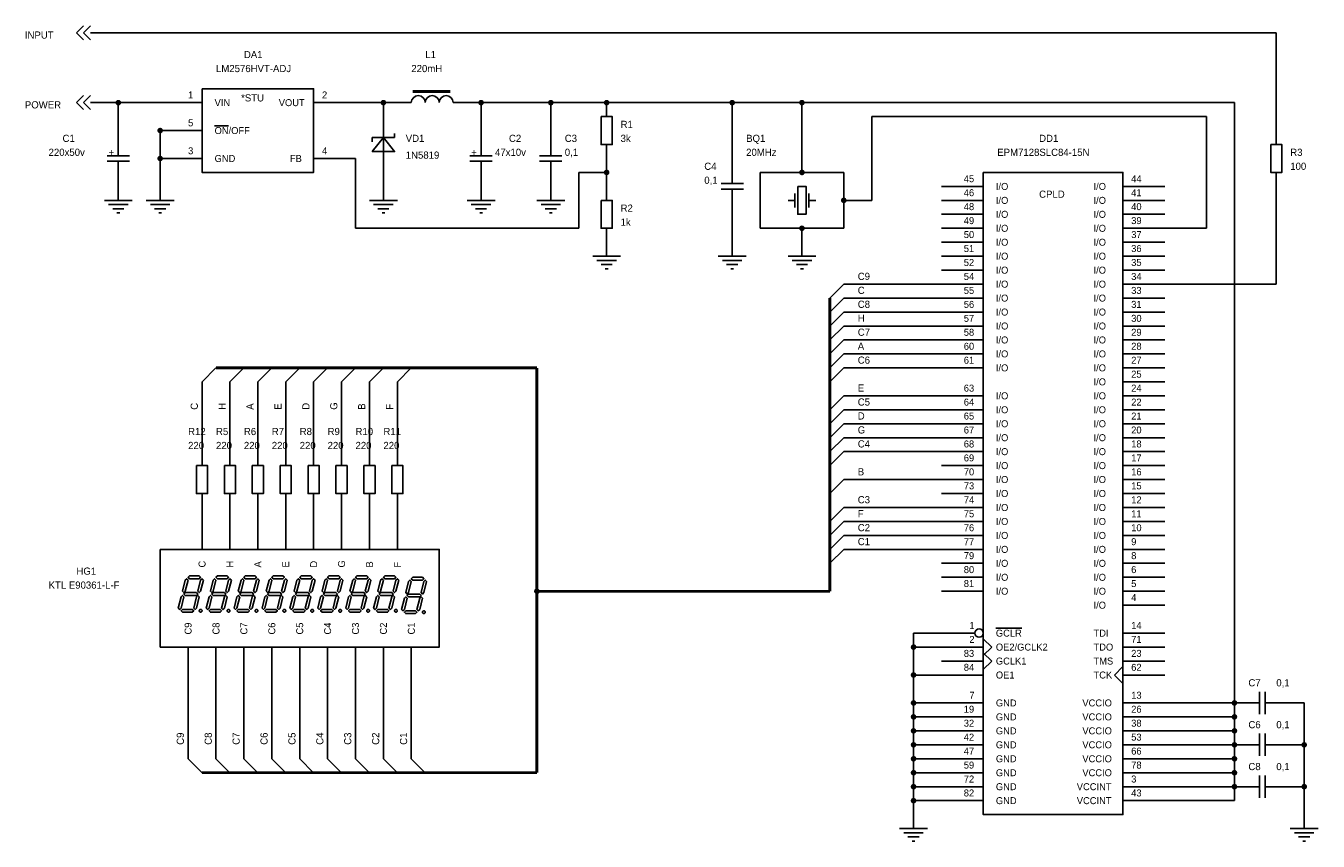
# Model space of a CAD drawing. Extents: x 0.14 to 9.4, y 1.11 to 6.95.
import ezdxf

# ---------------------------------------------------------------- set-up
doc = ezdxf.new("R2010")
doc.units = 0

msp = doc.modelspace()

# ---------------------------------------------------------------- linework, layer by layer
at = {"layer": 'PARTS'}
for p, q in [((1.1, 6.4), (1.4, 6.4)), ((2.5, 6.4), (2.2, 6.4)), ((2.8, 6.4), (2.9, 6.4)), ((3.3, 6.4), (3.2, 6.4)), ((4.3, 6.4), (4.3, 6.3)), ((2.7, 6.3), (2.7, 6.2)), ((1.1, 6.2), (1.4, 6.2)), ((9.1, 6.2), (9.1, 6.1)), ((4.3, 6), (4.3, 6.1)), ((1.1, 6), (1.4, 6)), ((2.5, 6), (2.2, 6)), ((2.7, 5.9), (2.7, 6)), ((9.1, 5.8), (9.1, 5.9)), ((4.3, 5.8), (4.3, 5.7)), ((6.7, 5.8), (7, 5.8)), ((8.3, 5.8), (8, 5.8)), ((6.7, 5.7), (7, 5.7)), ((8.3, 5.7), (8, 5.7)), ((6.7, 5.6), (7, 5.6)), ((8.3, 5.6), (8, 5.6)), ((4.3, 5.4), (4.3, 5.5)), ((6.7, 5.5), (7, 5.5)), ((8.3, 5.5), (8, 5.5)), ((6.7, 5.4), (7, 5.4)), ((8.3, 5.4), (8, 5.4)), ((6.7, 5.3), (7, 5.3)), ((8.3, 5.3), (8, 5.3)), ((6.7, 5.2), (7, 5.2)), ((8.3, 5.2), (8, 5.2)), ((6.7, 5.1), (7, 5.1)), ((8.3, 5.1), (8, 5.1)), ((6.7, 5), (7, 5)), ((8.3, 5), (8, 5)), ((6.7, 4.9), (7, 4.9)), ((8.3, 4.9), (8, 4.9)), ((6.7, 4.8), (7, 4.8)), ((8.3, 4.8), (8, 4.8)), ((6.7, 4.7), (7, 4.7)), ((8.3, 4.7), (8, 4.7)), ((6.7, 4.6), (7, 4.6)), ((8.3, 4.6), (8, 4.6)), ((6.7, 4.5), (7, 4.5)), ((8.3, 4.5), (8, 4.5)), ((8.3, 4.4), (8, 4.4)), ((6.7, 4.3), (7, 4.3)), ((8.3, 4.3), (8, 4.3)), ((6.7, 4.2), (7, 4.2)), ((8.3, 4.2), (8, 4.2)), ((6.7, 4.1), (7, 4.1)), ((8.3, 4.1), (8, 4.1)), ((6.7, 4), (7, 4)), ((8.3, 4), (8, 4)), ((1.4, 3.9), (1.4, 3.8)), ((1.6, 3.9), (1.6, 3.8)), ((1.8, 3.9), (1.8, 3.8)), ((2, 3.9), (2, 3.8)), ((2.2, 3.9), (2.2, 3.8)), ((2.4, 3.9), (2.4, 3.8)), ((2.6, 3.9), (2.6, 3.8)), ((2.8, 3.9), (2.8, 3.8)), ((6.7, 3.9), (7, 3.9)), ((8.3, 3.9), (8, 3.9)), ((6.7, 3.8), (7, 3.8)), ((8.3, 3.8), (8, 3.8)), ((6.7, 3.7), (7, 3.7)), ((8.3, 3.7), (8, 3.7)), ((1.4, 3.5), (1.4, 3.6)), ((1.6, 3.5), (1.6, 3.6)), ((1.8, 3.5), (1.8, 3.6)), ((2, 3.5), (2, 3.6)), ((2.2, 3.5), (2.2, 3.6)), ((2.4, 3.5), (2.4, 3.6)), ((2.6, 3.5), (2.6, 3.6)), ((2.8, 3.5), (2.8, 3.6)), ((6.7, 3.6), (7, 3.6)), ((8.3, 3.6), (8, 3.6)), ((1.4, 3.5), (1.4, 3.2)), ((1.6, 3.5), (1.6, 3.2)), ((1.8, 3.5), (1.8, 3.2)), ((2, 3.5), (2, 3.2)), ((2.2, 3.5), (2.2, 3.2)), ((2.4, 3.5), (2.4, 3.2)), ((2.6, 3.5), (2.6, 3.2)), ((2.8, 3.5), (2.8, 3.2)), ((6.7, 3.5), (7, 3.5)), ((8.3, 3.5), (8, 3.5)), ((6.7, 3.4), (7, 3.4)), ((8.3, 3.4), (8, 3.4)), ((6.7, 3.3), (7, 3.3)), ((8.3, 3.3), (8, 3.3)), ((6.7, 3.2), (7, 3.2)), ((8.3, 3.2), (8, 3.2)), ((6.7, 3.1), (7, 3.1)), ((8.3, 3.1), (8, 3.1)), ((6.7, 3), (7, 3)), ((8.3, 3), (8, 3)), ((6.7, 2.9), (7, 2.9)), ((8.3, 2.9), (8, 2.9)), ((8.3, 2.8), (8, 2.8)), ((6.7, 2.6), (6.94, 2.6)), ((8.3, 2.6), (8, 2.6)), ((7, 2.56), (7.06, 2.5)), ((1.3, 2.2), (1.3, 2.5)), ((1.5, 2.2), (1.5, 2.5)), ((1.7, 2.2), (1.7, 2.5)), ((1.9, 2.2), (1.9, 2.5)), ((2.1, 2.2), (2.1, 2.5)), ((2.3, 2.2), (2.3, 2.5)), ((2.5, 2.2), (2.5, 2.5)), ((2.7, 2.2), (2.7, 2.5)), ((2.9, 2.2), (2.9, 2.5)), ((6.7, 2.5), (7, 2.5)), ((7.06, 2.5), (7, 2.44)), ((7, 2.46), (7.06, 2.4)), ((8.3, 2.5), (8, 2.5)), ((6.7, 2.4), (7, 2.4)), ((7.06, 2.4), (7, 2.34)), ((8, 2.36), (7.94, 2.3)), ((8.3, 2.4), (8, 2.4)), ((6.7, 2.3), (7, 2.3)), ((7.94, 2.3), (8, 2.24)), ((8.3, 2.3), (8, 2.3)), ((6.7, 2.1), (7, 2.1)), ((8.3, 2.1), (8, 2.1)), ((6.7, 2), (7, 2)), ((8.3, 2), (8, 2)), ((6.7, 1.9), (7, 1.9)), ((8.3, 1.9), (8, 1.9)), ((6.7, 1.8), (7, 1.8)), ((8.3, 1.8), (8, 1.8)), ((6.7, 1.7), (7, 1.7)), ((8.3, 1.7), (8, 1.7)), ((6.7, 1.6), (7, 1.6)), ((8.3, 1.6), (8, 1.6)), ((6.7, 1.5), (7, 1.5)), ((8.3, 1.5), (8, 1.5)), ((6.7, 1.4), (7, 1.4)), ((8.3, 1.4), (8, 1.4))]:
    msp.add_line(p, q, dxfattribs=at)
for points in [[(0.5, 6.9), (0.55, 6.95)], [(0.55, 6.9), (0.6, 6.95)], [(0.5, 6.9), (0.55, 6.85)], [(0.55, 6.9), (0.6, 6.85)], [(0.5, 6.4), (0.55, 6.45)], [(0.5, 6.4), (0.55, 6.35)], [(0.55, 6.4), (0.6, 6.45)], [(0.55, 6.4), (0.6, 6.35)], [(2.62, 6.15), (2.78, 6.15)], [(2.62, 6.15), (2.62, 6.12)], [(2.7, 6), (2.7, 6.2)], [(2.78, 6.15), (2.78, 6.18)], [(0.8, 6.1), (0.8, 6.02)], [(3.4, 6.1), (3.4, 6.02)], [(3.9, 6.1), (3.9, 6.02)], [(0.72, 6.02), (0.88, 6.02)], [(0.72, 5.98), (0.88, 5.98)], [(0.8, 5.98), (0.8, 5.9)], [(3.32, 6.02), (3.48, 6.02)], [(3.32, 5.98), (3.48, 5.98)], [(3.4, 5.98), (3.4, 5.9)], [(3.82, 6.02), (3.98, 6.02)], [(3.82, 5.98), (3.98, 5.98)], [(3.9, 5.98), (3.9, 5.9)], [(5.2, 5.9), (5.2, 5.82)], [(5.12, 5.82), (5.28, 5.82)], [(5.12, 5.78), (5.28, 5.78)], [(5.2, 5.78), (5.2, 5.7)], [(5.65, 5.75), (5.65, 5.65)], [(5.75, 5.75), (5.75, 5.65)], [(0.7, 5.7), (0.9, 5.7)], [(0.73, 5.67), (0.87, 5.67)], [(1, 5.7), (1.2, 5.7)], [(1.03, 5.67), (1.17, 5.67)], [(2.6, 5.7), (2.8, 5.7)], [(2.63, 5.67), (2.77, 5.67)], [(3.3, 5.7), (3.5, 5.7)], [(3.33, 5.67), (3.47, 5.67)], [(3.8, 5.7), (4, 5.7)], [(3.83, 5.67), (3.97, 5.67)], [(5.65, 5.7), (5.6, 5.7)], [(5.8, 5.7), (5.75, 5.7)], [(0.84, 5.64), (0.76, 5.64)], [(0.79, 5.61), (0.81, 5.61)], [(1.14, 5.64), (1.06, 5.64)], [(1.09, 5.61), (1.11, 5.61)], [(2.74, 5.64), (2.66, 5.64)], [(2.69, 5.61), (2.71, 5.61)], [(3.44, 5.64), (3.36, 5.64)], [(3.39, 5.61), (3.41, 5.61)], [(3.94, 5.64), (3.86, 5.64)], [(3.89, 5.61), (3.91, 5.61)], [(4.2, 5.3), (4.4, 5.3)], [(5.1, 5.3), (5.3, 5.3)], [(5.6, 5.3), (5.8, 5.3)], [(4.23, 5.27), (4.37, 5.27)], [(4.34, 5.24), (4.26, 5.24)], [(4.29, 5.21), (4.31, 5.21)], [(5.13, 5.27), (5.27, 5.27)], [(5.24, 5.24), (5.16, 5.24)], [(5.19, 5.21), (5.21, 5.21)], [(5.63, 5.27), (5.77, 5.27)], [(5.74, 5.24), (5.66, 5.24)], [(5.69, 5.21), (5.71, 5.21)], [(8.98, 2.02), (8.98, 2.18)], [(9.02, 2.02), (9.02, 2.18)], [(8.9, 2.1), (8.98, 2.1)], [(9.02, 2.1), (9.1, 2.1)], [(8.98, 1.72), (8.98, 1.88)], [(9.02, 1.72), (9.02, 1.88)], [(8.9, 1.8), (8.98, 1.8)], [(9.02, 1.8), (9.1, 1.8)], [(8.98, 1.42), (8.98, 1.58)], [(9.02, 1.42), (9.02, 1.58)], [(8.9, 1.5), (8.98, 1.5)], [(9.02, 1.5), (9.1, 1.5)], [(6.4, 1.2), (6.6, 1.2)], [(6.43, 1.17), (6.57, 1.17)], [(6.54, 1.14), (6.46, 1.14)], [(9.2, 1.2), (9.4, 1.2)], [(9.23, 1.17), (9.37, 1.17)], [(9.34, 1.14), (9.26, 1.14)], [(6.49, 1.11), (6.51, 1.11)], [(9.29, 1.11), (9.31, 1.11)]]:
    msp.add_lwpolyline(points, dxfattribs=at)
for points in [[(1.4, 6.5), (2.2, 6.5), (2.2, 5.9), (1.4, 5.9)], [(4.26, 6.3), (4.34, 6.3), (4.34, 6.1), (4.26, 6.1)], [(2.62, 6.05), (2.62, 6.05), (2.78, 6.05), (2.7, 6.15), (2.62, 6.05)], [(9.06, 6.1), (9.14, 6.1), (9.14, 5.9), (9.06, 5.9)], [(7, 5.9), (8, 5.9), (8, 1.3), (7, 1.3)], [(5.67, 5.8), (5.73, 5.8), (5.73, 5.6), (5.67, 5.6)], [(4.26, 5.7), (4.34, 5.7), (4.34, 5.5), (4.26, 5.5)], [(1.36, 3.8), (1.44, 3.8), (1.44, 3.6), (1.36, 3.6)], [(1.56, 3.8), (1.64, 3.8), (1.64, 3.6), (1.56, 3.6)], [(1.76, 3.8), (1.84, 3.8), (1.84, 3.6), (1.76, 3.6)], [(1.96, 3.8), (2.04, 3.8), (2.04, 3.6), (1.96, 3.6)], [(2.16, 3.8), (2.24, 3.8), (2.24, 3.6), (2.16, 3.6)], [(2.36, 3.8), (2.44, 3.8), (2.44, 3.6), (2.36, 3.6)], [(2.56, 3.8), (2.64, 3.8), (2.64, 3.6), (2.56, 3.6)], [(2.76, 3.8), (2.84, 3.8), (2.84, 3.6), (2.76, 3.6)], [(1.1, 3.2), (3.1, 3.2), (3.1, 2.5), (1.1, 2.5)], [(1.3, 2.98), (1.29, 2.99), (1.28, 2.98), (1.26, 2.9), (1.27, 2.89), (1.28, 2.9)], [(1.31, 3.01), (1.3, 3), (1.31, 2.99), (1.38, 2.99), (1.39, 3), (1.38, 3.01)], [(1.41, 2.98), (1.4, 2.99), (1.39, 2.98), (1.37, 2.9), (1.38, 2.89), (1.39, 2.9)], [(1.5, 2.98), (1.49, 2.99), (1.48, 2.98), (1.46, 2.9), (1.47, 2.89), (1.48, 2.9)], [(1.51, 3.01), (1.5, 3), (1.51, 2.99), (1.58, 2.99), (1.59, 3), (1.58, 3.01)], [(1.61, 2.98), (1.6, 2.99), (1.59, 2.98), (1.57, 2.9), (1.58, 2.89), (1.59, 2.9)], [(1.7, 2.98), (1.69, 2.99), (1.68, 2.98), (1.66, 2.9), (1.67, 2.89), (1.68, 2.9)], [(1.71, 3.01), (1.7, 3), (1.71, 2.99), (1.78, 2.99), (1.79, 3), (1.78, 3.01)], [(1.81, 2.98), (1.8, 2.99), (1.79, 2.98), (1.77, 2.9), (1.78, 2.89), (1.79, 2.9)], [(1.9, 2.98), (1.89, 2.99), (1.88, 2.98), (1.86, 2.9), (1.87, 2.89), (1.88, 2.9)], [(1.91, 3.01), (1.9, 3), (1.91, 2.99), (1.98, 2.99), (1.99, 3), (1.98, 3.01)], [(2.01, 2.98), (2, 2.99), (1.99, 2.98), (1.97, 2.9), (1.98, 2.89), (1.99, 2.9)], [(2.1, 2.98), (2.09, 2.99), (2.08, 2.98), (2.06, 2.9), (2.07, 2.89), (2.08, 2.9)], [(2.11, 3.01), (2.1, 3), (2.11, 2.99), (2.18, 2.99), (2.19, 3), (2.18, 3.01)], [(2.21, 2.98), (2.2, 2.99), (2.19, 2.98), (2.17, 2.9), (2.18, 2.89), (2.19, 2.9)], [(2.3, 2.98), (2.29, 2.99), (2.28, 2.98), (2.26, 2.9), (2.27, 2.89), (2.28, 2.9)], [(2.31, 3.01), (2.3, 3), (2.31, 2.99), (2.38, 2.99), (2.39, 3), (2.38, 3.01)], [(2.41, 2.98), (2.4, 2.99), (2.39, 2.98), (2.37, 2.9), (2.38, 2.89), (2.39, 2.9)], [(2.5, 2.98), (2.49, 2.99), (2.48, 2.98), (2.46, 2.9), (2.47, 2.89), (2.48, 2.9)], [(2.51, 3.01), (2.5, 3), (2.51, 2.99), (2.58, 2.99), (2.59, 3), (2.58, 3.01)], [(2.61, 2.98), (2.6, 2.99), (2.59, 2.98), (2.57, 2.9), (2.58, 2.89), (2.59, 2.9)], [(2.7, 2.98), (2.69, 2.99), (2.68, 2.98), (2.66, 2.9), (2.67, 2.89), (2.68, 2.9)], [(2.71, 3.01), (2.7, 3), (2.71, 2.99), (2.78, 2.99), (2.79, 3), (2.78, 3.01)], [(2.81, 2.98), (2.8, 2.99), (2.79, 2.98), (2.77, 2.9), (2.78, 2.89), (2.79, 2.9)], [(2.9, 2.97), (2.89, 2.98), (2.88, 2.97), (2.86, 2.89), (2.87, 2.88), (2.88, 2.89)], [(2.91, 3), (2.9, 2.99), (2.91, 2.98), (2.98, 2.98), (2.99, 2.99), (2.98, 3)], [(3.01, 2.97), (3, 2.98), (2.99, 2.97), (2.97, 2.89), (2.98, 2.88), (2.99, 2.89)], [(1.28, 2.89), (1.27, 2.88), (1.28, 2.87), (1.36, 2.87), (1.37, 2.88), (1.36, 2.89)], [(1.48, 2.89), (1.47, 2.88), (1.48, 2.87), (1.56, 2.87), (1.57, 2.88), (1.56, 2.89)], [(1.68, 2.89), (1.67, 2.88), (1.68, 2.87), (1.76, 2.87), (1.77, 2.88), (1.76, 2.89)], [(1.88, 2.89), (1.87, 2.88), (1.88, 2.87), (1.96, 2.87), (1.97, 2.88), (1.96, 2.89)], [(2.08, 2.89), (2.07, 2.88), (2.08, 2.87), (2.16, 2.87), (2.17, 2.88), (2.16, 2.89)], [(2.28, 2.89), (2.27, 2.88), (2.28, 2.87), (2.36, 2.87), (2.37, 2.88), (2.36, 2.89)], [(2.48, 2.89), (2.47, 2.88), (2.48, 2.87), (2.56, 2.87), (2.57, 2.88), (2.56, 2.89)], [(2.68, 2.89), (2.67, 2.88), (2.68, 2.87), (2.76, 2.87), (2.77, 2.88), (2.76, 2.89)], [(2.88, 2.88), (2.87, 2.87), (2.88, 2.86), (2.96, 2.86), (2.97, 2.87), (2.96, 2.88)], [(1.27, 2.86), (1.26, 2.87), (1.25, 2.86), (1.23, 2.78), (1.24, 2.77), (1.25, 2.78)], [(1.38, 2.86), (1.37, 2.87), (1.36, 2.86), (1.34, 2.78), (1.35, 2.77), (1.36, 2.78)], [(1.47, 2.86), (1.46, 2.87), (1.45, 2.86), (1.43, 2.78), (1.44, 2.77), (1.45, 2.78)], [(1.58, 2.86), (1.57, 2.87), (1.56, 2.86), (1.54, 2.78), (1.55, 2.77), (1.56, 2.78)], [(1.67, 2.86), (1.66, 2.87), (1.65, 2.86), (1.63, 2.78), (1.64, 2.77), (1.65, 2.78)], [(1.78, 2.86), (1.77, 2.87), (1.76, 2.86), (1.74, 2.78), (1.75, 2.77), (1.76, 2.78)], [(1.87, 2.86), (1.86, 2.87), (1.85, 2.86), (1.83, 2.78), (1.84, 2.77), (1.85, 2.78)], [(1.98, 2.86), (1.97, 2.87), (1.96, 2.86), (1.94, 2.78), (1.95, 2.77), (1.96, 2.78)], [(2.07, 2.86), (2.06, 2.87), (2.05, 2.86), (2.03, 2.78), (2.04, 2.77), (2.05, 2.78)], [(2.18, 2.86), (2.17, 2.87), (2.16, 2.86), (2.14, 2.78), (2.15, 2.77), (2.16, 2.78)], [(2.27, 2.86), (2.26, 2.87), (2.25, 2.86), (2.23, 2.78), (2.24, 2.77), (2.25, 2.78)], [(2.38, 2.86), (2.37, 2.87), (2.36, 2.86), (2.34, 2.78), (2.35, 2.77), (2.36, 2.78)], [(2.47, 2.86), (2.46, 2.87), (2.45, 2.86), (2.43, 2.78), (2.44, 2.77), (2.45, 2.78)], [(2.58, 2.86), (2.57, 2.87), (2.56, 2.86), (2.54, 2.78), (2.55, 2.77), (2.56, 2.78)], [(2.67, 2.86), (2.66, 2.87), (2.65, 2.86), (2.63, 2.78), (2.64, 2.77), (2.65, 2.78)], [(2.78, 2.86), (2.77, 2.87), (2.76, 2.86), (2.74, 2.78), (2.75, 2.77), (2.76, 2.78)], [(2.87, 2.85), (2.86, 2.86), (2.85, 2.85), (2.83, 2.77), (2.84, 2.76), (2.85, 2.77)], [(2.98, 2.85), (2.97, 2.86), (2.96, 2.85), (2.94, 2.77), (2.95, 2.76), (2.96, 2.77)], [(1.26, 2.77), (1.25, 2.76), (1.26, 2.75), (1.33, 2.75), (1.34, 2.76), (1.33, 2.77)], [(1.46, 2.77), (1.45, 2.76), (1.46, 2.75), (1.53, 2.75), (1.54, 2.76), (1.53, 2.77)], [(1.66, 2.77), (1.65, 2.76), (1.66, 2.75), (1.73, 2.75), (1.74, 2.76), (1.73, 2.77)], [(1.86, 2.77), (1.85, 2.76), (1.86, 2.75), (1.93, 2.75), (1.94, 2.76), (1.93, 2.77)], [(2.06, 2.77), (2.05, 2.76), (2.06, 2.75), (2.13, 2.75), (2.14, 2.76), (2.13, 2.77)], [(2.26, 2.77), (2.25, 2.76), (2.26, 2.75), (2.33, 2.75), (2.34, 2.76), (2.33, 2.77)], [(2.46, 2.77), (2.45, 2.76), (2.46, 2.75), (2.53, 2.75), (2.54, 2.76), (2.53, 2.77)], [(2.66, 2.77), (2.65, 2.76), (2.66, 2.75), (2.73, 2.75), (2.74, 2.76), (2.73, 2.77)], [(2.86, 2.76), (2.85, 2.75), (2.86, 2.74), (2.93, 2.74), (2.94, 2.75), (2.93, 2.76)]]:
    msp.add_lwpolyline(points, close=True, dxfattribs=at)
at = {"layer": 'PARTS', "const_width": 0.02}
msp.add_lwpolyline([(2.91, 6.48), (3.18, 6.48)], dxfattribs=at)
at = {"layer": 'PARTS'}
for points in [[(2.95, 6.45, 0.4142), (2.9, 6.4)], [(3, 6.4, 0.4142), (2.95, 6.45)], [(3.05, 6.45, 0.4142), (3, 6.4)], [(3.1, 6.4, 0.4142), (3.05, 6.45)], [(3.15, 6.45, 0.4142), (3.1, 6.4)], [(3.2, 6.4, 0.4142), (3.15, 6.45)]]:
    msp.add_lwpolyline(points, format="xyb", dxfattribs=at)
for points in [[(1.4, 2.76, 0.0985), (1.3992, 2.7638, 0.0985), (1.3971, 2.7671, 0.0985), (1.3938, 2.7692, 0.0985), (1.39, 2.77, 0.0985), (1.3862, 2.7692, 0.0985), (1.3829, 2.7671, 0.0985), (1.3808, 2.7638, 0.0985), (1.38, 2.76, 0.0985), (1.3808, 2.7562, 0.0985), (1.3829, 2.7529, 0.0985), (1.3862, 2.7508, 0.0985), (1.39, 2.75, 0.0985), (1.3938, 2.7508, 0.0985), (1.3971, 2.7529, 0.0985), (1.3992, 2.7562, 0.0985)], [(1.6, 2.76, 0.0985), (1.5992, 2.7638, 0.0985), (1.5971, 2.7671, 0.0985), (1.5938, 2.7692, 0.0985), (1.59, 2.77, 0.0985), (1.5862, 2.7692, 0.0985), (1.5829, 2.7671, 0.0985), (1.5808, 2.7638, 0.0985), (1.58, 2.76, 0.0985), (1.5808, 2.7562, 0.0985), (1.5829, 2.7529, 0.0985), (1.5862, 2.7508, 0.0985), (1.59, 2.75, 0.0985), (1.5938, 2.7508, 0.0985), (1.5971, 2.7529, 0.0985), (1.5992, 2.7562, 0.0985)], [(1.8, 2.76, 0.0985), (1.7992, 2.7638, 0.0985), (1.7971, 2.7671, 0.0985), (1.7938, 2.7692, 0.0985), (1.79, 2.77, 0.0985), (1.7862, 2.7692, 0.0985), (1.7829, 2.7671, 0.0985), (1.7808, 2.7638, 0.0985), (1.78, 2.76, 0.0985), (1.7808, 2.7562, 0.0985), (1.7829, 2.7529, 0.0985), (1.7862, 2.7508, 0.0985), (1.79, 2.75, 0.0985), (1.7938, 2.7508, 0.0985), (1.7971, 2.7529, 0.0985), (1.7992, 2.7562, 0.0985)], [(2, 2.76, 0.0985), (1.9992, 2.7638, 0.0985), (1.9971, 2.7671, 0.0985), (1.9938, 2.7692, 0.0985), (1.99, 2.77, 0.0985), (1.9862, 2.7692, 0.0985), (1.9829, 2.7671, 0.0985), (1.9808, 2.7638, 0.0985), (1.98, 2.76, 0.0985), (1.9808, 2.7562, 0.0985), (1.9829, 2.7529, 0.0985), (1.9862, 2.7508, 0.0985), (1.99, 2.75, 0.0985), (1.9938, 2.7508, 0.0985), (1.9971, 2.7529, 0.0985), (1.9992, 2.7562, 0.0985)], [(2.2, 2.76, 0.0985), (2.1992, 2.7638, 0.0985), (2.1971, 2.7671, 0.0985), (2.1938, 2.7692, 0.0985), (2.19, 2.77, 0.0985), (2.1862, 2.7692, 0.0985), (2.1829, 2.7671, 0.0985), (2.1808, 2.7638, 0.0985), (2.18, 2.76, 0.0985), (2.1808, 2.7562, 0.0985), (2.1829, 2.7529, 0.0985), (2.1862, 2.7508, 0.0985), (2.19, 2.75, 0.0985), (2.1938, 2.7508, 0.0985), (2.1971, 2.7529, 0.0985), (2.1992, 2.7562, 0.0985)], [(2.4, 2.76, 0.0985), (2.3992, 2.7638, 0.0985), (2.3971, 2.7671, 0.0985), (2.3938, 2.7692, 0.0985), (2.39, 2.77, 0.0985), (2.3862, 2.7692, 0.0985), (2.3829, 2.7671, 0.0985), (2.3808, 2.7638, 0.0985), (2.38, 2.76, 0.0985), (2.3808, 2.7562, 0.0985), (2.3829, 2.7529, 0.0985), (2.3862, 2.7508, 0.0985), (2.39, 2.75, 0.0985), (2.3938, 2.7508, 0.0985), (2.3971, 2.7529, 0.0985), (2.3992, 2.7562, 0.0985)], [(2.6, 2.76, 0.0985), (2.5992, 2.7638, 0.0985), (2.5971, 2.7671, 0.0985), (2.5938, 2.7692, 0.0985), (2.59, 2.77, 0.0985), (2.5862, 2.7692, 0.0985), (2.5829, 2.7671, 0.0985), (2.5808, 2.7638, 0.0985), (2.58, 2.76, 0.0985), (2.5808, 2.7562, 0.0985), (2.5829, 2.7529, 0.0985), (2.5862, 2.7508, 0.0985), (2.59, 2.75, 0.0985), (2.5938, 2.7508, 0.0985), (2.5971, 2.7529, 0.0985), (2.5992, 2.7562, 0.0985)], [(2.8, 2.76, 0.0985), (2.7992, 2.7638, 0.0985), (2.7971, 2.7671, 0.0985), (2.7938, 2.7692, 0.0985), (2.79, 2.77, 0.0985), (2.7862, 2.7692, 0.0985), (2.7829, 2.7671, 0.0985), (2.7808, 2.7638, 0.0985), (2.78, 2.76, 0.0985), (2.7808, 2.7562, 0.0985), (2.7829, 2.7529, 0.0985), (2.7862, 2.7508, 0.0985), (2.79, 2.75, 0.0985), (2.7938, 2.7508, 0.0985), (2.7971, 2.7529, 0.0985), (2.7992, 2.7562, 0.0985)], [(3, 2.75, 0.0985), (2.9992, 2.7538, 0.0985), (2.9971, 2.7571, 0.0985), (2.9938, 2.7592, 0.0985), (2.99, 2.76, 0.0985), (2.9862, 2.7592, 0.0985), (2.9829, 2.7571, 0.0985), (2.9808, 2.7538, 0.0985), (2.98, 2.75, 0.0985), (2.9808, 2.7462, 0.0985), (2.9829, 2.7429, 0.0985), (2.9862, 2.7408, 0.0985), (2.99, 2.74, 0.0985), (2.9938, 2.7408, 0.0985), (2.9971, 2.7429, 0.0985), (2.9992, 2.7462, 0.0985)]]:
    msp.add_lwpolyline(points, format="xyb", close=True, dxfattribs=at)
msp.add_circle((6.97, 2.6), 0.03, dxfattribs=at)
at = {"layer": 'WIRE'}
for points in [[(0.6, 6.9), (9.1, 6.9)], [(9.1, 6.9), (9.1, 6.2)], [(0.8, 6.4), (0.6, 6.4)], [(1.1, 6.4), (0.8, 6.4)], [(0.8, 6.4), (0.8, 6.1)], [(2.7, 6.4), (2.5, 6.4)], [(2.8, 6.4), (2.7, 6.4)], [(2.7, 6.3), (2.7, 6.4)], [(3.4, 6.4), (3.3, 6.4)], [(3.4, 6.4), (3.4, 6.1)], [(3.9, 6.4), (3.4, 6.4)], [(3.9, 6.4), (3.9, 6.1)], [(4.3, 6.4), (3.9, 6.4)], [(5.2, 6.4), (4.3, 6.4)], [(5.2, 5.9), (5.2, 6.4)], [(5.7, 6.4), (5.2, 6.4)], [(5.7, 6.4), (5.7, 5.9)], [(8.8, 6.4), (5.7, 6.4)], [(8.8, 2.1), (8.8, 6.4)], [(8.6, 6.3), (6.2, 6.3)], [(6.2, 5.7), (6.2, 6.3)], [(8.6, 5.5), (8.6, 6.3)], [(1.1, 6.2), (1.1, 6)], [(1.1, 6), (1.1, 5.7)], [(2.5, 5.5), (2.5, 6)], [(4.3, 5.9), (4.3, 6)], [(0.8, 5.7), (0.8, 5.9)], [(2.7, 5.7), (2.7, 5.9)], [(3.4, 5.7), (3.4, 5.9)], [(3.9, 5.7), (3.9, 5.9)], [(4.3, 5.9), (4.1, 5.9)], [(4.1, 5.5), (4.1, 5.9)], [(4.3, 5.8), (4.3, 5.9)], [(5.7, 5.9), (5.4, 5.9)], [(5.4, 5.9), (5.4, 5.5)], [(6, 5.9), (5.7, 5.9)], [(6, 5.7), (6, 5.9)], [(9.1, 5.1), (9.1, 5.8)], [(5.2, 5.3), (5.2, 5.7)], [(6.2, 5.7), (6, 5.7)], [(6, 5.5), (6, 5.7)], [(4.1, 5.5), (2.5, 5.5)], [(5.4, 5.5), (5.7, 5.5)], [(5.7, 5.3), (5.7, 5.5)], [(5.7, 5.5), (6, 5.5)], [(8.6, 5.5), (8.3, 5.5)], [(4.3, 5.3), (4.3, 5.4)], [(6, 5.1), (5.9, 5)], [(6, 5.1), (6.7, 5.1)], [(9.1, 5.1), (8.3, 5.1)], [(6, 5), (5.9, 4.9)], [(6, 5), (6.7, 5)], [(6, 4.9), (5.9, 4.8)], [(6, 4.9), (6.7, 4.9)], [(6, 4.8), (5.9, 4.7)], [(6, 4.8), (6.7, 4.8)], [(6, 4.7), (5.9, 4.6)], [(6, 4.7), (6.7, 4.7)], [(6, 4.6), (5.9, 4.5)], [(6, 4.6), (6.7, 4.6)], [(1.5, 4.5), (1.4, 4.4)], [(1.7, 4.5), (1.6, 4.4)], [(1.9, 4.5), (1.8, 4.4)], [(2.1, 4.5), (2, 4.4)], [(2.3, 4.5), (2.2, 4.4)], [(2.5, 4.5), (2.4, 4.4)], [(2.7, 4.5), (2.6, 4.4)], [(2.9, 4.5), (2.8, 4.4)], [(6, 4.5), (5.9, 4.4)], [(6, 4.5), (6.7, 4.5)], [(1.4, 4.4), (1.4, 3.9)], [(1.6, 4.4), (1.6, 3.9)], [(1.8, 4.4), (1.8, 3.9)], [(2, 4.4), (2, 3.9)], [(2.2, 4.4), (2.2, 3.9)], [(2.4, 4.4), (2.4, 3.9)], [(2.6, 4.4), (2.6, 3.9)], [(2.8, 4.4), (2.8, 3.9)], [(6, 4.3), (5.9, 4.2)], [(6, 4.3), (6.7, 4.3)], [(6, 4.2), (5.9, 4.1)], [(6, 4.2), (6.7, 4.2)], [(6, 4.1), (5.9, 4)], [(6, 4.1), (6.7, 4.1)], [(6, 4), (5.9, 3.9)], [(6, 4), (6.7, 4)], [(6, 3.9), (5.9, 3.8)], [(6, 3.9), (6.7, 3.9)], [(6, 3.7), (5.9, 3.6)], [(6, 3.7), (6.7, 3.7)], [(6, 3.5), (5.9, 3.4)], [(6, 3.5), (6.7, 3.5)], [(6, 3.4), (5.9, 3.3)], [(6, 3.4), (6.7, 3.4)], [(6, 3.3), (5.9, 3.2)], [(6, 3.3), (6.7, 3.3)], [(6, 3.2), (5.9, 3.1)], [(6, 3.2), (6.7, 3.2)], [(6.7, 2.6), (6.5, 2.6)], [(6.5, 2.5), (6.5, 2.6)], [(6.7, 2.5), (6.5, 2.5)], [(6.5, 2.3), (6.5, 2.5)], [(6.7, 2.3), (6.5, 2.3)], [(6.5, 2.1), (6.5, 2.3)], [(1.3, 2.2), (1.3, 1.7)], [(1.5, 2.2), (1.5, 1.7)], [(1.7, 2.2), (1.7, 1.7)], [(1.9, 2.2), (1.9, 1.7)], [(2.1, 2.2), (2.1, 1.7)], [(2.3, 2.2), (2.3, 1.7)], [(2.5, 1.7), (2.5, 2.2)], [(2.7, 2.2), (2.7, 1.7)], [(2.9, 1.7), (2.9, 2.2)], [(6.7, 2.1), (6.5, 2.1)], [(6.5, 2), (6.5, 2.1)], [(8.8, 2.1), (8.3, 2.1)], [(8.8, 2), (8.8, 2.1)], [(8.9, 2.1), (8.8, 2.1)], [(9.3, 2.1), (9.1, 2.1)], [(9.3, 1.8), (9.3, 2.1)], [(6.7, 2), (6.5, 2)], [(6.5, 1.9), (6.5, 2)], [(8.8, 2), (8.3, 2)], [(8.8, 1.9), (8.8, 2)], [(6.7, 1.9), (6.5, 1.9)], [(6.5, 1.8), (6.5, 1.9)], [(8.8, 1.9), (8.3, 1.9)], [(8.8, 1.8), (8.8, 1.9)], [(6.7, 1.8), (6.5, 1.8)], [(6.5, 1.7), (6.5, 1.8)], [(8.8, 1.8), (8.3, 1.8)], [(8.8, 1.7), (8.8, 1.8)], [(8.9, 1.8), (8.8, 1.8)], [(9.3, 1.8), (9.1, 1.8)], [(9.3, 1.5), (9.3, 1.8)], [(1.4, 1.6), (1.3, 1.7)], [(1.6, 1.6), (1.5, 1.7)], [(1.8, 1.6), (1.7, 1.7)], [(2, 1.6), (1.9, 1.7)], [(2.2, 1.6), (2.1, 1.7)], [(2.4, 1.6), (2.3, 1.7)], [(2.6, 1.6), (2.5, 1.7)], [(2.8, 1.6), (2.7, 1.7)], [(3, 1.6), (2.9, 1.7)], [(6.5, 1.6), (6.5, 1.7)], [(6.7, 1.7), (6.5, 1.7)], [(8.8, 1.7), (8.3, 1.7)], [(8.8, 1.6), (8.8, 1.7)], [(6.5, 1.5), (6.5, 1.6)], [(6.7, 1.6), (6.5, 1.6)], [(8.8, 1.6), (8.3, 1.6)], [(8.8, 1.5), (8.8, 1.6)], [(6.7, 1.5), (6.5, 1.5)], [(6.5, 1.4), (6.5, 1.5)], [(8.8, 1.5), (8.3, 1.5)], [(8.8, 1.4), (8.8, 1.5)], [(8.9, 1.5), (8.8, 1.5)], [(9.3, 1.5), (9.1, 1.5)], [(9.3, 1.2), (9.3, 1.5)], [(6.7, 1.4), (6.5, 1.4)], [(6.5, 1.2), (6.5, 1.4)], [(8.8, 1.4), (8.3, 1.4)]]:
    msp.add_lwpolyline(points, dxfattribs=at)
at = {"layer": 'WIRE', "const_width": 0.02}
for points in [[(0.79, 6.4, 1), (0.81, 6.4, 1)], [(2.69, 6.4, 1), (2.71, 6.4, 1)], [(3.39, 6.4, 1), (3.41, 6.4, 1)], [(3.89, 6.4, 1), (3.91, 6.4, 1)], [(4.29, 6.4, 1), (4.31, 6.4, 1)], [(5.19, 6.4, 1), (5.21, 6.4, 1)], [(5.19, 6.4, 1), (5.21, 6.4, 1)], [(5.69, 6.4, 1), (5.71, 6.4, 1)], [(1.09, 6.2, 1), (1.11, 6.2, 1)], [(1.09, 6, 1), (1.11, 6, 1)], [(4.29, 5.9, 1), (4.31, 5.9, 1)], [(5.69, 5.9, 1), (5.71, 5.9, 1)], [(5.99, 5.7, 1), (6.01, 5.7, 1)], [(5.69, 5.5, 1), (5.71, 5.5, 1)], [(3.79, 2.9, 1), (3.81, 2.9, 1)], [(6.49, 2.5, 1), (6.51, 2.5, 1)], [(6.49, 2.3, 1), (6.51, 2.3, 1)], [(6.49, 2.1, 1), (6.51, 2.1, 1)], [(8.79, 2.1, 1), (8.81, 2.1, 1)], [(6.49, 2, 1), (6.51, 2, 1)], [(8.79, 2, 1), (8.81, 2, 1)], [(6.49, 1.9, 1), (6.51, 1.9, 1)], [(8.79, 1.9, 1), (8.81, 1.9, 1)], [(6.49, 1.8, 1), (6.51, 1.8, 1)], [(8.79, 1.8, 1), (8.81, 1.8, 1)], [(9.29, 1.8, 1), (9.31, 1.8, 1)], [(6.49, 1.7, 1), (6.51, 1.7, 1)], [(8.79, 1.7, 1), (8.81, 1.7, 1)], [(6.49, 1.6, 1), (6.51, 1.6, 1)], [(8.79, 1.6, 1), (8.81, 1.6, 1)], [(6.49, 1.5, 1), (6.51, 1.5, 1)], [(8.79, 1.5, 1), (8.81, 1.5, 1)], [(9.29, 1.5, 1), (9.31, 1.5, 1)], [(6.49, 1.4, 1), (6.51, 1.4, 1)]]:
    msp.add_lwpolyline(points, format="xyb", close=True, dxfattribs=at)
for points in [[(5.9, 5), (5.9, 4.9)], [(5.9, 4.9), (5.9, 4.8)], [(5.9, 4.8), (5.9, 4.7)], [(5.9, 4.7), (5.9, 4.6)], [(5.9, 4.6), (5.9, 4.5)], [(1.5, 4.5), (1.7, 4.5)], [(1.7, 4.5), (1.9, 4.5)], [(1.9, 4.5), (2.1, 4.5)], [(2.1, 4.5), (2.3, 4.5)], [(2.3, 4.5), (2.5, 4.5)], [(2.5, 4.5), (2.7, 4.5)], [(2.7, 4.5), (2.9, 4.5)], [(2.9, 4.5), (3.8, 4.5)], [(3.8, 4.5), (3.8, 2.9)], [(5.9, 4.5), (5.9, 4.4)], [(5.9, 4.4), (5.9, 4.2)], [(5.9, 4.2), (5.9, 4.1)], [(5.9, 4.1), (5.9, 4)], [(5.9, 4), (5.9, 3.9)], [(5.9, 3.9), (5.9, 3.8)], [(5.9, 3.8), (5.9, 3.6)], [(5.9, 3.6), (5.9, 3.4)], [(5.9, 3.4), (5.9, 3.3)], [(5.9, 3.3), (5.9, 3.2)], [(5.9, 3.2), (5.9, 3.1)], [(5.9, 3.1), (5.9, 2.9)], [(5.9, 2.9), (3.8, 2.9)], [(3.8, 2.9), (3.8, 1.6)], [(1.4, 1.6), (1.6, 1.6)], [(1.6, 1.6), (1.8, 1.6)], [(1.8, 1.6), (2, 1.6)], [(2, 1.6), (2.2, 1.6)], [(2.2, 1.6), (2.4, 1.6)], [(2.4, 1.6), (2.6, 1.6)], [(2.6, 1.6), (2.8, 1.6)], [(2.8, 1.6), (3, 1.6)], [(3, 1.6), (3.8, 1.6)]]:
    msp.add_lwpolyline(points, dxfattribs=at)

# ---------------------------------------------------------------- texts
at = {"layer": 'PARTS'}
for s, p in [('1', (1.3, 6.43)), ('VIN', (1.49, 6.375)), ('VOUT', (1.95, 6.375)), ('2', (2.26, 6.43)), ('5', (1.3, 6.23)), ('%%oON%%o/OFF', (1.49, 6.175)), ('3', (1.3, 6.03)), ('GND', (1.49, 5.975)), ('FB', (2.03, 5.975)), ('4', (2.26, 6.03)), ('45', (6.86, 5.83)), ('44', (8.06, 5.83)), ('46', (6.86, 5.73)), ('I/O', (7.09, 5.775)), ('I/O', (7.79, 5.775)), ('41', (8.06, 5.73)), ('48', (6.86, 5.63)), ('I/O', (7.09, 5.675)), ('I/O', (7.79, 5.675)), ('40', (8.06, 5.63)), ('49', (6.86, 5.53)), ('I/O', (7.09, 5.575)), ('I/O', (7.79, 5.575)), ('39', (8.06, 5.53)), ('50', (6.86, 5.43)), ('I/O', (7.09, 5.475)), ('I/O', (7.79, 5.475)), ('37', (8.06, 5.43)), ('51', (6.86, 5.33)), ('I/O', (7.09, 5.375)), ('I/O', (7.79, 5.375)), ('36', (8.06, 5.33)), ('52', (6.86, 5.23)), ('I/O', (7.09, 5.275)), ('I/O', (7.79, 5.275)), ('35', (8.06, 5.23)), ('I/O', (7.09, 5.175)), ('I/O', (7.79, 5.175)), ('54', (6.86, 5.13)), ('I/O', (7.09, 5.075)), ('I/O', (7.79, 5.075)), ('34', (8.06, 5.13)), ('55', (6.86, 5.03)), ('I/O', (7.09, 4.975)), ('I/O', (7.79, 4.975)), ('33', (8.06, 5.03)), ('56', (6.86, 4.93)), ('I/O', (7.09, 4.875)), ('I/O', (7.79, 4.875)), ('31', (8.06, 4.93)), ('57', (6.86, 4.83)), ('I/O', (7.09, 4.775)), ('I/O', (7.79, 4.775)), ('30', (8.06, 4.83)), ('58', (6.86, 4.73)), ('I/O', (7.09, 4.675)), ('I/O', (7.79, 4.675)), ('29', (8.06, 4.73)), ('60', (6.86, 4.63)), ('28', (8.06, 4.63)), ('61', (6.86, 4.53)), ('I/O', (7.09, 4.575)), ('I/O', (7.79, 4.575)), ('27', (8.06, 4.53)), ('I/O', (7.09, 4.475)), ('I/O', (7.79, 4.475)), ('25', (8.06, 4.43)), ('63', (6.86, 4.33)), ('I/O', (7.79, 4.375)), ('24', (8.06, 4.33)), ('64', (6.86, 4.23)), ('I/O', (7.09, 4.275)), ('I/O', (7.79, 4.275)), ('22', (8.06, 4.23)), ('65', (6.86, 4.13)), ('I/O', (7.09, 4.175)), ('I/O', (7.79, 4.175)), ('21', (8.06, 4.13)), ('67', (6.86, 4.03)), ('I/O', (7.09, 4.075)), ('I/O', (7.79, 4.075)), ('20', (8.06, 4.03)), ('I/O', (7.09, 3.975)), ('I/O', (7.79, 3.975)), ('68', (6.86, 3.93)), ('I/O', (7.09, 3.875)), ('I/O', (7.79, 3.875)), ('18', (8.06, 3.93)), ('69', (6.86, 3.83)), ('I/O', (7.09, 3.775)), ('I/O', (7.79, 3.775)), ('17', (8.06, 3.83)), ('70', (6.86, 3.73)), ('I/O', (7.09, 3.675)), ('I/O', (7.79, 3.675)), ('16', (8.06, 3.73)), ('73', (6.86, 3.63)), ('I/O', (7.09, 3.575)), ('I/O', (7.79, 3.575)), ('15', (8.06, 3.63)), ('74', (6.86, 3.53)), ('I/O', (7.09, 3.475)), ('I/O', (7.79, 3.475)), ('12', (8.06, 3.53)), ('75', (6.86, 3.43)), ('I/O', (7.09, 3.375)), ('I/O', (7.79, 3.375)), ('11', (8.06, 3.43)), ('76', (6.86, 3.33)), ('10', (8.06, 3.33)), ('77', (6.86, 3.23)), ('I/O', (7.09, 3.275)), ('I/O', (7.79, 3.275)), ('9', (8.06, 3.23)), ('79', (6.86, 3.13)), ('I/O', (7.09, 3.175)), ('I/O', (7.79, 3.175)), ('8', (8.06, 3.13)), ('80', (6.86, 3.03)), ('I/O', (7.09, 3.075)), ('I/O', (7.79, 3.075)), ('6', (8.06, 3.03)), ('81', (6.86, 2.93)), ('I/O', (7.09, 2.975)), ('I/O', (7.79, 2.975)), ('5', (8.06, 2.93)), ('I/O', (7.09, 2.875)), ('I/O', (7.79, 2.875)), ('4', (8.06, 2.83)), ('I/O', (7.79, 2.775)), ('1', (6.9, 2.63)), ('%%oGCLR%%o', (7.09, 2.575)), ('TDI', (7.79, 2.575)), ('14', (8.06, 2.63)), ('2', (6.9, 2.53)), ('OE2/GCLK2', (7.09, 2.475)), ('TDO', (7.79, 2.475)), ('71', (8.06, 2.53)), ('83', (6.86, 2.43)), ('GCLK1', (7.09, 2.375)), ('TMS', (7.79, 2.375)), ('23', (8.06, 2.43)), ('84', (6.86, 2.33)), ('OE1', (7.09, 2.275)), ('TCK', (7.79, 2.275)), ('62', (8.06, 2.33)), ('7', (6.9, 2.13)), ('13', (8.06, 2.13)), ('19', (6.86, 2.03)), ('GND', (7.09, 2.075)), ('VCCIO', (7.71, 2.075)), ('26', (8.06, 2.03)), ('32', (6.86, 1.93)), ('GND', (7.09, 1.975)), ('VCCIO', (7.71, 1.975)), ('38', (8.06, 1.93)), ('42', (6.86, 1.83)), ('GND', (7.09, 1.875)), ('VCCIO', (7.71, 1.875)), ('53', (8.06, 1.83)), ('47', (6.86, 1.73)), ('GND', (7.09, 1.775)), ('VCCIO', (7.71, 1.775)), ('66', (8.06, 1.73)), ('59', (6.86, 1.63)), ('GND', (7.09, 1.675)), ('VCCIO', (7.71, 1.675)), ('78', (8.06, 1.63)), ('72', (6.86, 1.53)), ('GND', (7.09, 1.575)), ('VCCIO', (7.71, 1.575)), ('3', (8.06, 1.53)), ('GND', (7.09, 1.475)), ('VCCINT', (7.67, 1.475)), ('82', (6.86, 1.43)), ('GND', (7.09, 1.375)), ('VCCINT', (7.67, 1.375)), ('43', (8.06, 1.43))]:
    msp.add_text(s, height=0.05, dxfattribs=at).set_placement(p)
for s, p in [('C', (1.425, 3.07)), ('H', (1.625, 3.07)), ('A', (1.825, 3.07)), ('E', (2.025, 3.07)), ('D', (2.225, 3.07)), ('G', (2.425, 3.07)), ('B', (2.625, 3.07)), ('F', (2.825, 3.07)), ('C9', (1.325, 2.59)), ('C8', (1.525, 2.59)), ('C7', (1.725, 2.59)), ('C6', (1.925, 2.59)), ('C5', (2.125, 2.59)), ('C4', (2.325, 2.59)), ('C3', (2.525, 2.59)), ('C2', (2.725, 2.59)), ('C1', (2.925, 2.59))]:
    msp.add_text(s, height=0.05, rotation=90, dxfattribs=at).set_placement(p)
at = {"layer": 'PARTTEXT'}
for s, p in [('INPUT', (0.13, 6.8586)), ('DA1', (1.7, 6.7186)), ('L1', (3, 6.7186)), ('LM2576HVT-ADJ', (1.5, 6.6186)), ('220mH', (2.9, 6.6186)), ('POWER', (0.13, 6.3586)), ('*STU', (1.68, 6.4086)), ('R1', (4.4, 6.2186)), ('C1', (0.4, 6.1186)), ('VD1', (2.86, 6.1186)), ('C2', (3.6, 6.1186)), ('C3', (4, 6.1186)), ('3k', (4.4, 6.1186)), ('BQ1', (5.3, 6.1186)), ('DD1', (7.4, 6.1186)), ('220x50v', (0.3, 6.0186)), ('+', (0.73, 6.0186)), ('1N5819', (2.86, 5.9986)), ('+', (3.33, 6.0186)), ('47x10v', (3.5, 6.0186)), ('0,1', (4, 6.0186)), ('20MHz', (5.3, 6.0186)), ('EPM7128SLC84-15N', (7.1, 6.0186)), ('R3', (9.2, 6.0186)), ('C4', (5, 5.9186)), ('100', (9.2, 5.9186)), ('0,1', (5, 5.8186)), ('CPLD', (7.4, 5.7186)), ('R2', (4.4, 5.6186)), ('1k', (4.4, 5.5186)), ('R12', (1.3, 4.0186)), ('R5', (1.5, 4.0186)), ('R6', (1.7, 4.0186)), ('R7', (1.9, 4.0186)), ('R8', (2.1, 4.0186)), ('R9', (2.3, 4.0186)), ('R10', (2.5, 4.0186)), ('R11', (2.7, 4.0186)), ('220', (1.3, 3.9186)), ('220', (1.5, 3.9186)), ('220', (1.7, 3.9186)), ('220', (1.9, 3.9186)), ('220', (2.1, 3.9186)), ('220', (2.3, 3.9186)), ('220', (2.5, 3.9186)), ('220', (2.7, 3.9186)), ('HG1', (0.5, 3.0186)), ('KTL E90361-L-F', (0.3, 2.9186)), ('C7', (8.9, 2.2186)), ('0,1', (9.1, 2.2186)), ('C6', (8.9, 1.9186)), ('0,1', (9.1, 1.9186)), ('C8', (8.9, 1.6186)), ('0,1', (9.1, 1.6186))]:
    msp.add_text(s, height=0.0514, dxfattribs=at).set_placement(p)
at = {"layer": 'WIRETEXT'}
for s, p in [('C9', (6.1, 5.13)), ('C', (6.1, 5.03)), ('C8', (6.1, 4.93)), ('H', (6.1, 4.83)), ('C7', (6.1, 4.73)), ('A', (6.1, 4.63)), ('C6', (6.1, 4.53)), ('E', (6.1, 4.33)), ('C5', (6.1, 4.23)), ('D', (6.1, 4.13)), ('G', (6.1, 4.03)), ('C4', (6.1, 3.93)), ('B', (6.1, 3.73)), ('C3', (6.1, 3.53)), ('F', (6.1, 3.43)), ('C2', (6.1, 3.33)), ('C1', (6.1, 3.23))]:
    msp.add_text(s, height=0.0514, dxfattribs=at).set_placement(p)
for s, p in [('C', (1.37, 4.2)), ('H', (1.57, 4.2)), ('A', (1.77, 4.2)), ('E', (1.97, 4.2)), ('D', (2.17, 4.2)), ('G', (2.37, 4.2)), ('B', (2.57, 4.2)), ('F', (2.77, 4.2)), ('C9', (1.27, 1.8)), ('C8', (1.47, 1.8)), ('C7', (1.67, 1.8)), ('C6', (1.87, 1.8)), ('C5', (2.07, 1.8)), ('C4', (2.27, 1.8)), ('C3', (2.47, 1.8)), ('C2', (2.67, 1.8)), ('C1', (2.87, 1.8))]:
    msp.add_text(s, height=0.0514, rotation=90, dxfattribs=at).set_placement(p)

doc.saveas('drawing.dxf')
